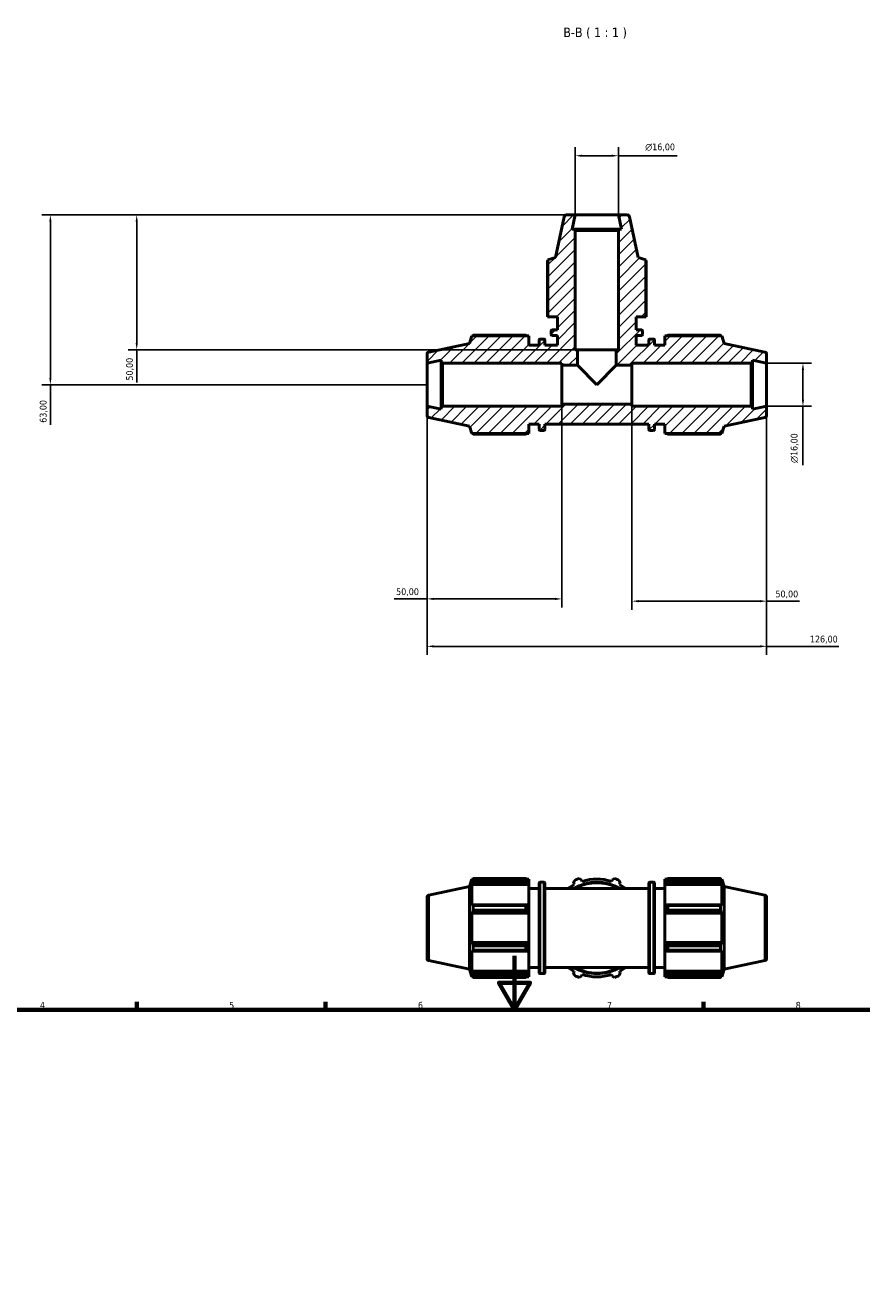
# Model space of a CAD drawing. Header units: millimetres. Extents: x 0 to 897, y 0 to 939.
# Tile 5 of 6: x 239 to 549, y 470 to 939. Entities that reach past the tile are written whole.
import ezdxf

# ---------------------------------------------------------------- set-up
doc = ezdxf.new("R2010")
doc.units = ezdxf.units.MM
for name, color, linetype, lineweight in [('Border (ISO)', 7, 'Continuous', 70), ('Dimension (ISO)', 7, 'Continuous', 25), ('Hatch (ISO)', 7, 'Continuous', 18), ('Symbol (ISO)', 7, 'Continuous', 25), ('Visible (ISO)', 7, 'Continuous', 50), ('Visible Narrow (ISO)', 7, 'Continuous', 35)]:
    doc.layers.add(name, color=color, linetype=linetype, lineweight=lineweight)
doc.styles.add('Label Text (ISO)', font='tahoma.ttf')
doc.styles.add('Note Text (ISO)', font='tahoma.ttf')
doc.dimstyles.new('Default (ISO)', dxfattribs={"dimtxt": 2.5, "dimasz": 2.5, "dimexe": 3.175, "dimexo": 0, "dimgap": 0.762, "dimtad": 1, "dimrnd": 1e-08, "dimzin": 0, "dimtxsty": 'Note Text (ISO)', "dimcen": 0.09, "dimdle": 10, "dimclrd": 256, "dimclre": 256, "dimclrt": 232, "dimazin": 0, "dimtfac": 1.40208, "dimtmove": 0, "dimatfit": 3, "dimfxl": 1, "dimtolj": 1, "dimtzin": 0, "dimlwd": -1, "dimlwe": -1, "dimarcsym": 0})

# ---------------------------------------------------------------- blocks, each defined once
blk = doc.blocks.new('Borders Default Border')
at = {"layer": 'Border (ISO)'}
for p, q in [((280.33, 574), (280.33, 576.9)), ((350.42, 574), (350.42, 576.9)), ((490.58, 574), (490.58, 576.9))]:
    blk.add_line(p, q, dxfattribs=at)
at = {"layer": 'Border (ISO)', "flags": 128}
for points in [[(420.5, 594), (420.5, 574), (414.73, 584), (426.27, 584), (420.5, 574)], [(20, 20), (20, 574), (821, 574), (821, 20), (20, 20)]]:
    blk.add_lwpolyline(points, dxfattribs=at)
at = {"layer": 'Border (ISO)', "color": 232, "true_color": 0xca0064, "char_height": 2.5, "attachment_point": 7, "style": 'Note Text (ISO)'}
for s, insert in [('4', (244.42, 574.4)), ('5', (314.64, 574.35)), ('6', (384.66, 574.35)), ('7', (454.77, 574.4)), ('8', (524.81, 574.34))]:
    blk.add_mtext(s, dxfattribs=dict(at, insert=insert))
blk = doc.blocks.new('*D7')
at = {"layer": 'Defpoints', "color": 0, "transparency": 16777216}
for p in [(438.03, 798.79), (388.03, 797.99), (388.03, 726.48)]:
    blk.add_point(p, dxfattribs=at)
at = {"layer": 'Dimension (ISO)', "transparency": 16777216}
for p, q in [((438.03, 798.79), (438.03, 723.3)), ((388.03, 797.99), (388.03, 723.3)), ((388.03, 726.48), (375.81, 726.48)), ((435.53, 726.48), (390.53, 726.48))]:
    blk.add_line(p, q, dxfattribs=at)
for points in [[(390.53, 726.9), (390.53, 726.06), (388.03, 726.48)], [(435.53, 726.9), (435.53, 726.06), (438.03, 726.48)]]:
    blk.add_solid(points, dxfattribs=at)
at = {"layer": 'Dimension (ISO)', "color": 232, "true_color": 0xca0064, "transparency": 16777216, "insert": (376.57, 730.41), "char_height": 2.5, "attachment_point": 1, "style": 'Note Text (ISO)'}
blk.add_mtext('\\A1;50,00', dxfattribs=at)
blk = doc.blocks.new('*D8')
at = {"layer": 'Defpoints', "color": 0, "transparency": 16777216}
for p in [(464.03, 798.79), (514.03, 797.99), (514.03, 725.64)]:
    blk.add_point(p, dxfattribs=at)
at = {"layer": 'Dimension (ISO)', "transparency": 16777216}
for p, q in [((464.03, 798.79), (464.03, 722.46)), ((514.03, 797.99), (514.03, 722.46)), ((466.53, 725.64), (511.53, 725.64)), ((514.03, 725.64), (526.26, 725.64))]:
    blk.add_line(p, q, dxfattribs=at)
for points in [[(466.53, 726.05), (466.53, 725.22), (464.03, 725.64)], [(511.53, 726.05), (511.53, 725.22), (514.03, 725.64)]]:
    blk.add_solid(points, dxfattribs=at)
at = {"layer": 'Dimension (ISO)', "color": 232, "true_color": 0xca0064, "transparency": 16777216, "insert": (517.29, 729.57), "char_height": 2.5, "attachment_point": 1, "style": 'Note Text (ISO)'}
blk.add_mtext('\\A1;50,00', dxfattribs=at)
blk = doc.blocks.new('*D9')
at = {"layer": 'Defpoints', "color": 0, "transparency": 16777216}
for p in [(514.03, 813.99), (514.03, 797.99), (527.5, 797.99)]:
    blk.add_point(p, dxfattribs=at)
at = {"layer": 'Dimension (ISO)', "transparency": 16777216}
for p, q in [((514.03, 813.99), (530.67, 813.99)), ((527.5, 811.49), (527.5, 800.49)), ((514.03, 797.99), (530.67, 797.99)), ((527.5, 797.99), (527.5, 776.17))]:
    blk.add_line(p, q, dxfattribs=at)
for points in [[(527.08, 811.49), (527.91, 811.49), (527.5, 813.99)], [(527.08, 800.49), (527.91, 800.49), (527.5, 797.99)]]:
    blk.add_solid(points, dxfattribs=at)
at = {"layer": 'Dimension (ISO)', "color": 232, "true_color": 0xca0064, "transparency": 16777216, "insert": (522.97, 776.93), "char_height": 2.5, "attachment_point": 1, "rotation": 90, "style": 'Note Text (ISO)'}
blk.add_mtext('\\A1;\\fAIGDT|b0|i0;\\H2.5000;\\ln\\fTahoma|b0|i0;\\H2.5000;16,00', dxfattribs=at)
blk = doc.blocks.new('*D10')
at = {"layer": 'Defpoints', "color": 0, "transparency": 16777216}
for p in [(459.03, 890.99), (443.03, 868.99), (459.03, 868.99)]:
    blk.add_point(p, dxfattribs=at)
at = {"layer": 'Dimension (ISO)', "transparency": 16777216}
for p, q in [((443.03, 868.99), (443.03, 894.16)), ((459.03, 868.99), (459.03, 894.16)), ((445.53, 890.99), (456.53, 890.99)), ((459.03, 890.99), (480.85, 890.99))]:
    blk.add_line(p, q, dxfattribs=at)
for points in [[(445.53, 891.4), (445.53, 890.57), (443.03, 890.99)], [(456.53, 891.4), (456.53, 890.57), (459.03, 890.99)]]:
    blk.add_solid(points, dxfattribs=at)
at = {"layer": 'Dimension (ISO)', "color": 232, "true_color": 0xca0064, "transparency": 16777216, "insert": (468.98, 895.51), "char_height": 2.5, "attachment_point": 1, "style": 'Note Text (ISO)'}
blk.add_mtext('\\A1;\\fAIGDT|b0|i0;\\H2.5000;\\ln\\fTahoma|b0|i0;\\H2.5000;16,00', dxfattribs=at)
blk = doc.blocks.new('*D11')
at = {"layer": 'Defpoints', "color": 0, "transparency": 16777216}
for p in [(388.03, 797.99), (514.03, 797.99), (514.03, 708.87)]:
    blk.add_point(p, dxfattribs=at)
at = {"layer": 'Dimension (ISO)', "transparency": 16777216}
for p, q in [((388.03, 797.99), (388.03, 705.7)), ((514.03, 797.99), (514.03, 705.7)), ((390.53, 708.87), (511.53, 708.87)), ((514.03, 708.87), (540.75, 708.87))]:
    blk.add_line(p, q, dxfattribs=at)
for points in [[(390.53, 709.29), (390.53, 708.46), (388.03, 708.87)], [(511.53, 709.29), (511.53, 708.46), (514.03, 708.87)]]:
    blk.add_solid(points, dxfattribs=at)
at = {"layer": 'Dimension (ISO)', "color": 232, "true_color": 0xca0064, "transparency": 16777216, "insert": (530.08, 712.81), "char_height": 2.5, "attachment_point": 1, "style": 'Note Text (ISO)'}
blk.add_mtext('\\A1;126,00', dxfattribs=at)
blk = doc.blocks.new('*D12')
at = {"layer": 'Defpoints', "color": 0, "transparency": 16777216}
for p in [(443.03, 868.99), (280.33, 818.99), (443.83, 818.99)]:
    blk.add_point(p, dxfattribs=at)
at = {"layer": 'Dimension (ISO)', "transparency": 16777216}
for p, q in [((443.03, 868.99), (277.16, 868.99)), ((280.33, 866.49), (280.33, 821.49)), ((443.83, 818.99), (277.16, 818.99)), ((280.33, 818.99), (280.33, 806.76))]:
    blk.add_line(p, q, dxfattribs=at)
for points in [[(279.92, 866.49), (280.75, 866.49), (280.33, 868.99)], [(279.92, 821.49), (280.75, 821.49), (280.33, 818.99)]]:
    blk.add_solid(points, dxfattribs=at)
at = {"layer": 'Dimension (ISO)', "color": 232, "true_color": 0xca0064, "transparency": 16777216, "insert": (276.4, 807.52), "char_height": 2.5, "attachment_point": 1, "rotation": 90, "style": 'Note Text (ISO)'}
blk.add_mtext('\\A1;50,00', dxfattribs=at)
blk = doc.blocks.new('*D13')
at = {"layer": 'Defpoints', "color": 0, "transparency": 16777216}
for p in [(443.03, 868.99), (248.3, 805.99), (388.03, 805.99)]:
    blk.add_point(p, dxfattribs=at)
at = {"layer": 'Dimension (ISO)', "transparency": 16777216}
for p, q in [((443.03, 868.99), (245.12, 868.99)), ((248.3, 866.49), (248.3, 808.49)), ((388.03, 805.99), (245.12, 805.99)), ((248.3, 805.99), (248.3, 791.09))]:
    blk.add_line(p, q, dxfattribs=at)
for points in [[(247.88, 866.49), (248.72, 866.49), (248.3, 868.99)], [(247.88, 808.49), (248.72, 808.49), (248.3, 805.99)]]:
    blk.add_solid(points, dxfattribs=at)
at = {"layer": 'Dimension (ISO)', "color": 232, "true_color": 0xca0064, "transparency": 16777216, "insert": (244.36, 791.85), "char_height": 2.5, "attachment_point": 1, "rotation": 90, "style": 'Note Text (ISO)'}
blk.add_mtext('\\A1;63,00', dxfattribs=at)

msp = doc.modelspace()

# ---------------------------------------------------------------- hatches: boundary and pattern name
at = {"layer": 'Hatch (ISO)'}
h = msp.add_hatch(dxfattribs=at)
h.set_pattern_fill('ANSI31', color=256, scale=25.4, style=0)
h.set_pattern_definition([(45, (0, 0), (-2.245064, 2.245064), [])])
edge = h.paths.add_edge_path()
edge.add_line((432.8962, 831.1862), (436.4062, 831.1862))
edge.add_line((436.4062, 831.1862), (436.4062, 826.3862))
edge.add_line((436.4062, 826.3862), (434.3862, 826.3862))
edge.add_ellipse((434.3862, 826.0662), major_axis=(0, 0.32), ratio=1, start_angle=0, end_angle=90)
edge.add_line((434.0662, 826.0662), (434.0662, 824.6062))
edge.add_ellipse((434.3862, 824.6062), major_axis=(-0.32, 0), ratio=1, start_angle=0, end_angle=90)
edge.add_line((434.3862, 824.2862), (436.4062, 824.2862))
edge.add_line((436.4062, 824.2862), (436.4062, 820.6112))
edge.add_line((436.4062, 820.6112), (431.7312, 820.6112))
edge.add_line((431.7312, 820.6112), (431.7312, 822.6312))
edge.add_ellipse((431.4112, 822.6312), major_axis=(0.32, 0), ratio=1, start_angle=0, end_angle=90)
edge.add_line((431.4112, 822.9512), (429.9512, 822.9512))
edge.add_ellipse((429.9512, 822.6312), major_axis=(0, 0.32), ratio=1, start_angle=0, end_angle=90)
edge.add_line((429.6312, 822.6312), (429.6312, 820.6112))
edge.add_line((429.6312, 820.6112), (425.8312, 820.6112))
edge.add_line((425.8312, 820.6112), (425.8312, 824.1212))
edge.add_line((425.8312, 824.1212), (404.6868, 824.1212))
edge.add_line((404.6868, 824.1212), (403.7812, 821.334))
edge.add_line((403.7812, 821.334), (388.6649, 818.1209))
edge.add_ellipse((388.8312, 817.3384), major_axis=(-0.1663, 0.7825), ratio=1, start_angle=0, end_angle=78)
edge.add_line((388.0312, 817.3384), (388.0312, 813.9862))
edge.add_line((388.0312, 813.9862), (393.2812, 815.1022))
edge.add_line((393.2812, 815.1022), (393.2812, 814.4662))
edge.add_line((393.2812, 814.4662), (393.7612, 813.9862))
edge.add_line((393.7612, 813.9862), (438.0312, 813.9862))
edge.add_line((438.0312, 813.9862), (438.0312, 813.1862))
edge.add_line((438.0312, 813.1862), (443.8312, 813.1862))
edge.add_line((443.8312, 813.1862), (443.8312, 818.9862))
edge.add_line((443.8312, 818.9862), (443.0312, 818.9862))
edge.add_line((443.0312, 818.9862), (443.0312, 863.2562))
edge.add_line((443.0312, 863.2562), (442.5512, 863.7362))
edge.add_line((442.5512, 863.7362), (441.9153, 863.7362))
edge.add_line((441.9153, 863.7362), (443.0312, 868.9862))
edge.add_line((443.0312, 868.9862), (439.679, 868.9862))
edge.add_ellipse((439.679, 868.1862), major_axis=(0, 0.8), ratio=1, start_angle=0, end_angle=78)
edge.add_line((438.8965, 868.3526), (435.6835, 853.2362))
edge.add_line((435.6835, 853.2362), (432.8962, 852.3306))
edge.add_line((432.8962, 852.3306), (432.8962, 831.1862))
edge = h.paths.add_edge_path()
edge.add_ellipse((513.2312, 794.6341), major_axis=(0.1663, -0.7825), ratio=1, start_angle=0, end_angle=78)
edge.add_line((514.0312, 794.6341), (514.0312, 797.9862))
edge.add_line((514.0312, 797.9862), (508.7812, 796.8703))
edge.add_line((508.7812, 796.8703), (508.7812, 797.5062))
edge.add_line((508.7812, 797.5062), (508.3012, 797.9862))
edge.add_line((508.3012, 797.9862), (464.0312, 797.9862))
edge.add_line((464.0312, 797.9862), (464.0312, 798.7862))
edge.add_line((464.0312, 798.7862), (438.0312, 798.7862))
edge.add_line((438.0312, 798.7862), (438.0312, 797.9862))
edge.add_line((438.0312, 797.9862), (393.7612, 797.9862))
edge.add_line((393.7612, 797.9862), (393.2812, 797.5062))
edge.add_line((393.2812, 797.5062), (393.2812, 796.8703))
edge.add_line((393.2812, 796.8703), (388.0312, 797.9862))
edge.add_line((388.0312, 797.9862), (388.0312, 794.6341))
edge.add_ellipse((388.8312, 794.6341), major_axis=(-0.8, 0), ratio=1, start_angle=0, end_angle=78)
edge.add_line((388.6649, 793.8515), (403.7812, 790.6385))
edge.add_line((403.7812, 790.6385), (404.6868, 787.8512))
edge.add_line((404.6868, 787.8512), (425.8312, 787.8512))
edge.add_line((425.8312, 787.8512), (425.8312, 791.3612))
edge.add_line((425.8312, 791.3612), (429.6312, 791.3612))
edge.add_line((429.6312, 791.3612), (429.6312, 789.3412))
edge.add_ellipse((429.9512, 789.3412), major_axis=(-0.32, 0), ratio=1, start_angle=0, end_angle=90)
edge.add_line((429.9512, 789.0212), (431.4112, 789.0212))
edge.add_ellipse((431.4112, 789.3412), major_axis=(0, -0.32), ratio=1, start_angle=0, end_angle=90)
edge.add_line((431.7312, 789.3412), (431.7312, 791.3612))
edge.add_line((431.7312, 791.3612), (470.3312, 791.3612))
edge.add_line((470.3312, 791.3612), (470.3312, 789.3412))
edge.add_ellipse((470.6512, 789.3412), major_axis=(-0.32, 0), ratio=1, start_angle=0, end_angle=90)
edge.add_line((470.6512, 789.0212), (472.1112, 789.0212))
edge.add_ellipse((472.1112, 789.3412), major_axis=(0, -0.32), ratio=1, start_angle=0, end_angle=90)
edge.add_line((472.4312, 789.3412), (472.4312, 791.3612))
edge.add_line((472.4312, 791.3612), (476.2312, 791.3612))
edge.add_line((476.2312, 791.3612), (476.2312, 787.8512))
edge.add_line((476.2312, 787.8512), (497.3756, 787.8512))
edge.add_line((497.3756, 787.8512), (498.2812, 790.6385))
edge.add_line((498.2812, 790.6385), (513.3975, 793.8515))
edge = h.paths.add_edge_path()
edge.add_ellipse((513.2312, 817.3384), major_axis=(0.8, 0), ratio=1, start_angle=0, end_angle=78)
edge.add_line((513.3975, 818.1209), (498.2812, 821.334))
edge.add_line((498.2812, 821.334), (497.3756, 824.1212))
edge.add_line((497.3756, 824.1212), (476.2312, 824.1212))
edge.add_line((476.2312, 824.1212), (476.2312, 820.6112))
edge.add_line((476.2312, 820.6112), (472.4312, 820.6112))
edge.add_line((472.4312, 820.6112), (472.4312, 822.6312))
edge.add_ellipse((472.1112, 822.6312), major_axis=(0.32, 0), ratio=1, start_angle=0, end_angle=90)
edge.add_line((472.1112, 822.9512), (470.6512, 822.9512))
edge.add_ellipse((470.6512, 822.6312), major_axis=(0, 0.32), ratio=1, start_angle=0, end_angle=90)
edge.add_line((470.3312, 822.6312), (470.3312, 820.6112))
edge.add_line((470.3312, 820.6112), (465.6562, 820.6112))
edge.add_line((465.6562, 820.6112), (465.6562, 824.2862))
edge.add_line((465.6562, 824.2862), (467.6762, 824.2862))
edge.add_ellipse((467.6762, 824.6062), major_axis=(0, -0.32), ratio=1, start_angle=0, end_angle=90)
edge.add_line((467.9962, 824.6062), (467.9962, 826.0662))
edge.add_ellipse((467.6762, 826.0662), major_axis=(0.32, 0), ratio=1, start_angle=0, end_angle=90)
edge.add_line((467.6762, 826.3862), (465.6562, 826.3862))
edge.add_line((465.6562, 826.3862), (465.6562, 831.1862))
edge.add_line((465.6562, 831.1862), (469.1662, 831.1862))
edge.add_line((469.1662, 831.1862), (469.1662, 852.3306))
edge.add_line((469.1662, 852.3306), (466.379, 853.2362))
edge.add_line((466.379, 853.2362), (463.1659, 868.3526))
edge.add_ellipse((462.3834, 868.1862), major_axis=(0.7825, 0.1663), ratio=1, start_angle=0, end_angle=78)
edge.add_line((462.3834, 868.9862), (459.0312, 868.9862))
edge.add_line((459.0312, 868.9862), (460.1471, 863.7362))
edge.add_line((460.1471, 863.7362), (459.5112, 863.7362))
edge.add_line((459.5112, 863.7362), (459.0312, 863.2562))
edge.add_line((459.0312, 863.2562), (459.0312, 818.9862))
edge.add_line((459.0312, 818.9862), (458.2312, 818.9862))
edge.add_line((458.2312, 818.9862), (458.2312, 813.1862))
edge.add_line((458.2312, 813.1862), (464.0312, 813.1862))
edge.add_line((464.0312, 813.1862), (464.0312, 813.9862))
edge.add_line((464.0312, 813.9862), (508.3012, 813.9862))
edge.add_line((508.3012, 813.9862), (508.7812, 814.4662))
edge.add_line((508.7812, 814.4662), (508.7812, 815.1022))
edge.add_line((508.7812, 815.1022), (514.0312, 813.9862))
edge.add_line((514.0312, 813.9862), (514.0312, 817.3384))

# ---------------------------------------------------------------- linework, layer by layer
at = {"layer": 'Visible (ISO)'}
for p, q in [((443.0312, 868.9862), (439.679, 868.9862)), ((441.9153, 863.7362), (443.0312, 868.9862)), ((459.0312, 868.9862), (443.0312, 868.9862)), ((462.3834, 868.9862), (459.0312, 868.9862)), ((459.0312, 868.9862), (460.1471, 863.7362)), ((438.8965, 868.3526), (435.6835, 853.2362)), ((466.379, 853.2362), (463.1659, 868.3526)), ((442.5512, 863.7362), (441.9153, 863.7362)), ((443.0312, 863.2562), (442.5512, 863.7362)), ((459.5112, 863.7362), (442.5512, 863.7362)), ((443.0312, 818.9862), (443.0312, 863.2562)), ((443.0312, 863.2562), (459.0312, 863.2562)), ((459.5112, 863.7362), (459.0312, 863.2562)), ((459.0312, 863.2562), (459.0312, 818.9862)), ((460.1471, 863.7362), (459.5112, 863.7362)), ((432.6831, 851.8871), (432.6831, 831.1862)), ((435.6835, 853.2362), (432.8962, 852.3306)), ((432.8962, 852.3306), (432.8962, 831.1862)), ((469.1662, 852.3306), (466.379, 853.2362)), ((469.1662, 831.1862), (469.1662, 852.3306)), ((469.3793, 831.1862), (469.3793, 851.8871)), ((432.6831, 831.1862), (432.8962, 831.1862)), ((432.8962, 831.1862), (436.4062, 831.1862)), ((436.4062, 831.1862), (436.4062, 826.3862)), ((465.6562, 826.3862), (465.6562, 831.1862)), ((465.6562, 831.1862), (469.1662, 831.1862)), ((469.1662, 831.1862), (469.3793, 831.1862)), ((404.6868, 824.1212), (403.7812, 821.334)), ((425.8312, 824.1212), (404.6868, 824.1212)), ((424.6612, 824.3343), (405.1304, 824.3343)), ((425.8312, 820.6112), (425.8312, 824.1212)), ((429.6312, 822.6312), (429.6312, 820.6112)), ((431.4112, 822.9512), (429.9512, 822.9512)), ((431.7312, 820.6112), (431.7312, 822.6312)), ((434.0662, 826.0662), (434.0662, 824.6062)), ((436.4062, 826.3862), (434.3862, 826.3862)), ((434.3862, 824.2862), (436.4062, 824.2862)), ((436.4062, 824.2862), (436.4062, 820.6112)), ((467.6762, 826.3862), (465.6562, 826.3862)), ((465.6562, 820.6112), (465.6562, 824.2862)), ((465.6562, 824.2862), (467.6762, 824.2862)), ((467.9962, 824.6062), (467.9962, 826.0662)), ((470.3312, 822.6312), (470.3312, 820.6112)), ((472.1112, 822.9512), (470.6512, 822.9512)), ((472.4312, 820.6112), (472.4312, 822.6312)), ((497.3756, 824.1212), (476.2312, 824.1212)), ((476.2312, 824.1212), (476.2312, 820.6112)), ((496.9321, 824.3343), (477.4012, 824.3343)), ((498.2812, 821.334), (497.3756, 824.1212)), ((388.0312, 817.3384), (388.0312, 813.9862)), ((403.7812, 821.334), (388.6649, 818.1209)), ((429.6312, 820.6112), (425.8312, 820.6112)), ((436.4062, 820.6112), (431.7312, 820.6112)), ((443.8312, 818.9862), (443.0312, 818.9862)), ((443.8312, 813.1862), (443.8312, 818.9862)), ((458.2312, 818.9862), (443.8312, 818.9862)), ((459.0312, 818.9862), (458.2312, 818.9862)), ((458.2312, 818.9862), (458.2312, 813.1862)), ((470.3312, 820.6112), (465.6562, 820.6112)), ((476.2312, 820.6112), (472.4312, 820.6112)), ((513.3975, 818.1209), (498.2812, 821.334)), ((514.0312, 813.9862), (514.0312, 817.3384)), ((388.0312, 813.9862), (393.2812, 815.1022)), ((388.0312, 813.9862), (388.0312, 797.9862)), ((393.2812, 815.1022), (393.2812, 814.4662)), ((393.2812, 814.4662), (393.7612, 813.9862)), ((393.2812, 814.4662), (393.2812, 797.5062)), ((393.7612, 813.9862), (438.0312, 813.9862)), ((393.7612, 797.9862), (393.7612, 813.9862)), ((438.0312, 813.9862), (438.0312, 813.1862)), ((438.0312, 813.1862), (443.8312, 813.1862)), ((438.0312, 798.7862), (438.0312, 813.1862)), ((451.0312, 805.9862), (443.8312, 813.1862)), ((458.2312, 813.1862), (451.0312, 805.9862)), ((458.2312, 813.1862), (464.0312, 813.1862)), ((464.0312, 813.1862), (464.0312, 813.9862)), ((464.0312, 813.9862), (508.3012, 813.9862)), ((464.0312, 813.1862), (464.0312, 798.7862)), ((508.3012, 813.9862), (508.7812, 814.4662)), ((508.3012, 813.9862), (508.3012, 797.9862)), ((508.7812, 814.4662), (508.7812, 815.1022)), ((508.7812, 815.1022), (514.0312, 813.9862)), ((508.7812, 797.5062), (508.7812, 814.4662)), ((514.0312, 797.9862), (514.0312, 813.9862)), ((464.0312, 798.7862), (438.0312, 798.7862)), ((438.0312, 798.7862), (438.0312, 797.9862)), ((464.0312, 797.9862), (464.0312, 798.7862)), ((393.2812, 796.8703), (388.0312, 797.9862)), ((388.0312, 797.9862), (388.0312, 794.6341)), ((388.6649, 793.8515), (403.7812, 790.6385)), ((393.7612, 797.9862), (393.2812, 797.5062)), ((393.2812, 797.5062), (393.2812, 796.8703)), ((438.0312, 797.9862), (393.7612, 797.9862)), ((508.3012, 797.9862), (464.0312, 797.9862)), ((498.2812, 790.6385), (513.3975, 793.8515)), ((508.7812, 797.5062), (508.3012, 797.9862)), ((514.0312, 797.9862), (508.7812, 796.8703)), ((508.7812, 796.8703), (508.7812, 797.5062)), ((514.0312, 794.6341), (514.0312, 797.9862)), ((403.7812, 790.6385), (404.6868, 787.8512)), ((425.8312, 787.8512), (425.8312, 791.3612)), ((425.8312, 791.3612), (429.6312, 791.3612)), ((429.6312, 791.3612), (429.6312, 789.3412)), ((431.7312, 789.3412), (431.7312, 791.3612)), ((431.7312, 791.3612), (470.3312, 791.3612)), ((470.3312, 791.3612), (470.3312, 789.3412)), ((472.4312, 789.3412), (472.4312, 791.3612)), ((472.4312, 791.3612), (476.2312, 791.3612)), ((476.2312, 791.3612), (476.2312, 787.8512)), ((497.3756, 787.8512), (498.2812, 790.6385)), ((404.6868, 787.8512), (425.8312, 787.8512)), ((405.1304, 787.6381), (424.6612, 787.6381)), ((429.9512, 789.0212), (431.4112, 789.0212)), ((470.6512, 789.0212), (472.1112, 789.0212)), ((476.2312, 787.8512), (497.3756, 787.8512)), ((477.4012, 787.6381), (496.9321, 787.6381)), ((403.7812, 619.6884), (404.6868, 622.4756)), ((404.6868, 622.4756), (404.6868, 621.6363)), ((405.0199, 622.4756), (404.6868, 622.4756)), ((404.8769, 622.1942), (404.6868, 621.6363)), ((404.6868, 620.4266), (404.8769, 620.9455)), ((404.6868, 620.4266), (404.6868, 612.7144)), ((425.8312, 620.4266), (404.6868, 620.4266)), ((404.8769, 620.9455), (425.4412, 620.9455)), ((405.1304, 622.6887), (424.6612, 622.6887)), ((405.1304, 622.6887), (405.1304, 621.9836)), ((424.6612, 621.9836), (405.1304, 621.9836)), ((424.6612, 621.9836), (424.6612, 622.6887)), ((425.8312, 622.4756), (425.0011, 622.4756)), ((425.8312, 621.8223), (425.4412, 622.1942)), ((425.4412, 620.9455), (425.8312, 620.5995)), ((425.8312, 621.8223), (425.8312, 622.4756)), ((425.8312, 621.8223), (425.8312, 620.5995)), ((425.8312, 620.5995), (425.8312, 620.4266)), ((425.8312, 612.8045), (425.8312, 620.4266)), ((429.6312, 587.6956), (429.6312, 620.9856)), ((431.4112, 621.3056), (429.9512, 621.3056)), ((431.7312, 620.9856), (431.7312, 587.6956)), ((442.3873, 620.9455), (442.7261, 621.9836)), ((442.3873, 620.9455), (442.6574, 620.4266)), ((444.4284, 622.6887), (445.402, 622.1942)), ((445.5779, 621.6363), (445.402, 622.1942)), ((456.6604, 622.1942), (456.4845, 621.6363)), ((456.6604, 622.1942), (457.634, 622.6887)), ((459.3364, 621.9836), (459.6752, 620.9455)), ((459.405, 620.4266), (459.6752, 620.9455)), ((470.3312, 587.6956), (470.3312, 620.9856)), ((470.6512, 621.3056), (472.1112, 621.3056)), ((472.4312, 620.9856), (472.4312, 587.6956)), ((476.2312, 622.4756), (476.2312, 621.8223)), ((476.2312, 622.4756), (477.0614, 622.4756)), ((476.6212, 622.1942), (476.2312, 621.8223)), ((476.2312, 620.5995), (476.2312, 621.8223)), ((476.2312, 620.5995), (476.6212, 620.9455)), ((476.2312, 620.4266), (476.2312, 620.5995)), ((476.2312, 620.4266), (476.2312, 612.8045)), ((476.2312, 620.4266), (497.3756, 620.4266)), ((476.6212, 620.9455), (497.1855, 620.9455)), ((477.4012, 622.6887), (477.4012, 621.9836)), ((477.4012, 622.6887), (496.9321, 622.6887)), ((496.9321, 621.9836), (477.4012, 621.9836)), ((496.9321, 621.9836), (496.9321, 622.6887)), ((497.0425, 622.4756), (497.3756, 622.4756)), ((497.3756, 621.6363), (497.1855, 622.1942)), ((497.1855, 620.9455), (497.3756, 620.4266)), ((497.3756, 621.6363), (497.3756, 622.4756)), ((498.2812, 619.6884), (497.3756, 622.4756)), ((497.3756, 612.7144), (497.3756, 620.4266)), ((388.0312, 592.9885), (388.0312, 615.6928)), ((388.6649, 616.4753), (403.7812, 619.6884)), ((403.7812, 619.6884), (403.7812, 588.9929)), ((429.6312, 618.9656), (425.8312, 618.9656)), ((470.3312, 618.9656), (431.7312, 618.9656)), ((472.4312, 618.9656), (476.2312, 618.9656)), ((498.2812, 588.9929), (498.2812, 619.6884)), ((513.3975, 616.4753), (498.2812, 619.6884)), ((514.0312, 615.6928), (514.0312, 592.9885)), ((404.8769, 612.9846), (404.6868, 612.7144)), ((425.4412, 612.9846), (404.8769, 612.9846)), ((405.1304, 612.6458), (424.6612, 612.6458)), ((405.1304, 612.6458), (405.1304, 610.9435)), ((424.6612, 610.9435), (405.1304, 610.9435)), ((424.6612, 610.9435), (424.6612, 612.6458)), ((425.8312, 612.8045), (425.4412, 612.9846)), ((425.8312, 612.8045), (425.8312, 609.8526)), ((476.6212, 612.9846), (476.2312, 612.8045)), ((476.2312, 609.8526), (476.2312, 612.8045)), ((497.1855, 612.9846), (476.6212, 612.9846)), ((477.4012, 612.6458), (477.4012, 610.9435)), ((477.4012, 612.6458), (496.9321, 612.6458)), ((496.9321, 610.9435), (477.4012, 610.9435)), ((496.9321, 610.9435), (496.9321, 612.6458)), ((497.3756, 612.7144), (497.1855, 612.9846)), ((404.6868, 609.7939), (404.8769, 609.9698)), ((404.6868, 609.7939), (404.6868, 598.8873)), ((425.8312, 609.7939), (404.6868, 609.7939)), ((404.8769, 609.9698), (425.4412, 609.9698)), ((425.4412, 609.9698), (425.8312, 609.8526)), ((425.8312, 609.8526), (425.8312, 609.7939)), ((425.8312, 598.8873), (425.8312, 609.7939)), ((476.2312, 609.8526), (476.6212, 609.9698)), ((476.2312, 609.7939), (476.2312, 609.8526)), ((476.2312, 609.7939), (476.2312, 598.8873)), ((476.2312, 609.7939), (497.3756, 609.7939)), ((476.6212, 609.9698), (497.1855, 609.9698)), ((497.1855, 609.9698), (497.3756, 609.7939)), ((497.3756, 598.8873), (497.3756, 609.7939)), ((404.8769, 598.7114), (404.6868, 598.8873)), ((425.8312, 598.8873), (404.6868, 598.8873)), ((425.4412, 598.7114), (404.8769, 598.7114)), ((405.1304, 597.7378), (424.6612, 597.7378)), ((405.1304, 597.7378), (405.1304, 596.0355)), ((424.6612, 596.0355), (424.6612, 597.7378)), ((425.8312, 598.8287), (425.4412, 598.7114)), ((425.8312, 598.8873), (425.8312, 598.8287)), ((425.8312, 598.8287), (425.8312, 595.8768)), ((476.2312, 598.8287), (476.2312, 598.8873)), ((476.2312, 598.8873), (497.3756, 598.8873)), ((476.2312, 595.8768), (476.2312, 598.8287)), ((476.6212, 598.7114), (476.2312, 598.8287)), ((497.1855, 598.7114), (476.6212, 598.7114)), ((477.4012, 597.7378), (477.4012, 596.0355)), ((477.4012, 597.7378), (496.9321, 597.7378)), ((496.9321, 596.0355), (496.9321, 597.7378)), ((497.3756, 598.8873), (497.1855, 598.7114)), ((388.6649, 592.2059), (403.7812, 588.9929)), ((404.6868, 595.9668), (404.6868, 588.2547)), ((404.6868, 595.9668), (404.8769, 595.6967)), ((404.8769, 595.6967), (425.4412, 595.6967)), ((424.6612, 596.0355), (405.1304, 596.0355)), ((425.4412, 595.6967), (425.8312, 595.8768)), ((425.8312, 588.2547), (425.8312, 595.8768)), ((476.2312, 595.8768), (476.6212, 595.6967)), ((476.2312, 595.8768), (476.2312, 588.2547)), ((476.6212, 595.6967), (497.1855, 595.6967)), ((496.9321, 596.0355), (477.4012, 596.0355)), ((497.1855, 595.6967), (497.3756, 595.9668)), ((497.3756, 588.2547), (497.3756, 595.9668)), ((513.3975, 592.2059), (498.2812, 588.9929)), ((403.7812, 588.9929), (404.6868, 586.2056)), ((404.8769, 587.7358), (404.6868, 588.2547)), ((425.8312, 588.2547), (404.6868, 588.2547)), ((425.4412, 587.7358), (404.8769, 587.7358)), ((425.8312, 588.0817), (425.4412, 587.7358)), ((429.6312, 589.7156), (425.8312, 589.7156)), ((425.8312, 588.2547), (425.8312, 588.0817)), ((425.8312, 588.0817), (425.8312, 586.859)), ((431.4112, 587.3756), (429.9512, 587.3756)), ((470.3312, 589.7156), (431.7312, 589.7156)), ((442.6574, 588.2547), (442.3873, 587.7358)), ((442.7261, 586.6977), (442.3873, 587.7358)), ((459.6752, 587.7358), (459.3364, 586.6977)), ((459.6752, 587.7358), (459.405, 588.2547)), ((470.6512, 587.3756), (472.1112, 587.3756)), ((472.4312, 589.7156), (476.2312, 589.7156)), ((476.2312, 588.0817), (476.2312, 588.2547)), ((476.2312, 588.2547), (497.3756, 588.2547)), ((476.2312, 586.859), (476.2312, 588.0817)), ((476.6212, 587.7358), (476.2312, 588.0817)), ((497.1855, 587.7358), (476.6212, 587.7358)), ((497.3756, 588.2547), (497.1855, 587.7358)), ((498.2812, 588.9929), (497.3756, 586.2056)), ((404.6868, 587.045), (404.6868, 586.2056)), ((404.6868, 587.045), (404.8769, 586.487)), ((405.0199, 586.2056), (404.6868, 586.2056)), ((405.1304, 586.6977), (424.6612, 586.6977)), ((405.1304, 586.6977), (405.1304, 585.9925)), ((424.6612, 585.9925), (405.1304, 585.9925)), ((424.6612, 585.9925), (424.6612, 586.6977)), ((425.8312, 586.2056), (425.0011, 586.2056)), ((425.4412, 586.487), (425.8312, 586.859)), ((425.8312, 586.2056), (425.8312, 586.859)), ((445.402, 586.487), (444.4284, 585.9925)), ((445.402, 586.487), (445.5779, 587.045)), ((456.4845, 587.045), (456.6604, 586.487)), ((457.634, 585.9925), (456.6604, 586.487)), ((476.2312, 586.859), (476.6212, 586.487)), ((476.2312, 586.859), (476.2312, 586.2056)), ((476.2312, 586.2056), (477.0614, 586.2056)), ((477.4012, 586.6977), (477.4012, 585.9925)), ((477.4012, 586.6977), (496.9321, 586.6977)), ((496.9321, 585.9925), (477.4012, 585.9925)), ((496.9321, 585.9925), (496.9321, 586.6977)), ((497.0425, 586.2056), (497.3756, 586.2056)), ((497.1855, 586.487), (497.3756, 587.045)), ((497.3756, 586.2056), (497.3756, 587.045))]:
    msp.add_line(p, q, dxfattribs=at)
for centre, radius, start, end in [((439.679, 868.1862), 0.8, 90, 168), ((462.3834, 868.1862), 0.8, 12, 90), ((429.9512, 822.6312), 0.32, 90, 180), ((431.4112, 822.6312), 0.32, 0, 90), ((434.3862, 826.0662), 0.32, 90, 180), ((434.3862, 824.6062), 0.32, 180, 270), ((467.6762, 826.0662), 0.32, 0, 90), ((467.6762, 824.6062), 0.32, 270, 0), ((470.6512, 822.6312), 0.32, 90, 180), ((472.1112, 822.6312), 0.32, 0, 90), ((388.8312, 817.3384), 0.8, 102, 180), ((513.2312, 817.3384), 0.8, 0, 78), ((388.8312, 794.6341), 0.8, 180, 258), ((513.2312, 794.6341), 0.8, 282, 0), ((429.9512, 789.3412), 0.32, 180, 270), ((431.4112, 789.3412), 0.32, 270, 0), ((470.6512, 789.3412), 0.32, 180, 270), ((472.1112, 789.3412), 0.32, 270, 0), ((429.9512, 620.9856), 0.32, 90, 180), ((431.4112, 620.9856), 0.32, 0, 90), ((451.0312, 604.3406), 18.135, 117.5, 126.249321), ((451.0312, 604.3406), 16.965, 59.549686, 120.450314), ((451.0312, 604.3406), 19.5, 109.791984, 115.208016), ((451.0312, 604.3406), 18.135, 72.5, 107.5), ((451.0312, 604.3406), 19.5, 64.791984, 70.208016), ((451.0312, 604.3406), 18.135, 53.750679, 62.5), ((470.6512, 620.9856), 0.32, 90, 180), ((472.1112, 620.9856), 0.32, 0, 90), ((388.8312, 615.6928), 0.8, 102, 180), ((513.2312, 615.6928), 0.8, 0, 78), ((388.8312, 592.9885), 0.8, 180, 258), ((513.2312, 592.9885), 0.8, 282, 0), ((429.9512, 587.6956), 0.32, 180, 270), ((431.4112, 587.6956), 0.32, 270, 0), ((451.0312, 604.3406), 18.135, 233.750679, 242.5), ((451.0312, 604.3406), 16.965, 239.549686, 300.450314), ((451.0312, 604.3406), 18.135, 297.5, 306.249321), ((470.6512, 587.6956), 0.32, 180, 270), ((472.1112, 587.6956), 0.32, 270, 0), ((451.0312, 604.3406), 19.5, 244.791984, 250.208016), ((451.0312, 604.3406), 18.135, 252.5, 287.5), ((451.0312, 604.3406), 19.5, 289.791984, 295.208016)]:
    msp.add_arc(centre, radius, start, end, dxfattribs=at)
for points, weights in [([(432.8962, 851.9975), (432.7906, 851.9432), (432.6831, 851.8871)], [1.00220260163, 1.00117486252, 1]), ([(469.3793, 851.8871), (469.2718, 851.9432), (469.1662, 851.9975)], [1, 1.00117486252, 1.00220260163]), ([(405.1304, 824.3343), (405.0742, 824.2269), (405.0199, 824.1212)], [1, 1.00117486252, 1.00220260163]), ([(424.6612, 824.3343), (424.834, 824.2269), (425.0011, 824.1212)], [1.01778159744, 1.01555421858, 1.01318158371]), ([(477.0614, 824.1212), (477.2284, 824.2269), (477.4012, 824.3343)], [1.01318158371, 1.01555421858, 1.01778159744]), ([(497.0425, 824.1212), (496.9882, 824.2269), (496.9321, 824.3343)], [1.00220260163, 1.00117486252, 1]), ([(405.0199, 787.8512), (405.0742, 787.7456), (405.1304, 787.6381)], [1.00220260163, 1.00117486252, 1]), ([(425.0011, 787.8512), (424.834, 787.7456), (424.6612, 787.6381)], [1.01318158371, 1.01555421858, 1.01778159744]), ([(477.4012, 787.6381), (477.2284, 787.7456), (477.0614, 787.8512)], [1.01778159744, 1.01555421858, 1.01318158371]), ([(496.9321, 787.6381), (496.9882, 787.7456), (497.0425, 787.8512)], [1, 1.00117486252, 1.00220260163]), ([(404.8769, 622.1942), (404.9986, 622.4364), (405.1304, 622.6887)], [1.00471110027, 1.00276215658, 1]), ([(405.1304, 621.9836), (404.9986, 621.4539), (404.8769, 620.9455)], [1, 1.00276215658, 1.00471110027]), ([(425.4412, 622.1942), (425.0668, 622.4364), (424.6612, 622.6887)], [1.00655992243, 1.01256858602, 1.01778159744]), ([(424.6612, 621.9836), (425.0668, 621.4539), (425.4412, 620.9455)], [1.01778159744, 1.01256858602, 1.00655992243]), ([(477.4012, 622.6887), (476.9956, 622.4364), (476.6212, 622.1942)], [1.01778159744, 1.01256858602, 1.00655992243]), ([(476.6212, 620.9455), (476.9956, 621.4539), (477.4012, 621.9836)], [1.00655992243, 1.01256858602, 1.01778159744]), ([(496.9321, 622.6887), (497.0639, 622.4364), (497.1855, 622.1942)], [1, 1.00276215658, 1.00471110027]), ([(497.1855, 620.9455), (497.0639, 621.4539), (496.9321, 621.9836)], [1.00471110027, 1.00276215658, 1]), ([(404.8769, 612.9846), (404.9986, 612.8186), (405.1304, 612.6458)], [1.00471110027, 1.00276215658, 1]), ([(405.1304, 610.9435), (404.9986, 610.4467), (404.8769, 609.9698)], [1, 1.00276215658, 1.00471110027]), ([(425.4412, 612.9846), (425.0668, 612.8186), (424.6612, 612.6458)], [1.00655992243, 1.01256858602, 1.01778159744]), ([(424.6612, 610.9435), (425.0668, 610.4467), (425.4412, 609.9698)], [1.01778159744, 1.01256858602, 1.00655992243]), ([(477.4012, 612.6458), (476.9956, 612.8186), (476.6212, 612.9846)], [1.01778159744, 1.01256858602, 1.00655992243]), ([(476.6212, 609.9698), (476.9956, 610.4467), (477.4012, 610.9435)], [1.00655992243, 1.01256858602, 1.01778159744]), ([(496.9321, 612.6458), (497.0639, 612.8186), (497.1855, 612.9846)], [1, 1.00276215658, 1.00471110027]), ([(497.1855, 609.9698), (497.0639, 610.4467), (496.9321, 610.9435)], [1.00471110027, 1.00276215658, 1]), ([(404.8769, 598.7114), (404.9986, 598.2345), (405.1304, 597.7378)], [1.00471110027, 1.00276215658, 1]), ([(425.4412, 598.7114), (425.0668, 598.2345), (424.6612, 597.7378)], [1.00655992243, 1.01256858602, 1.01778159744]), ([(477.4012, 597.7378), (476.9956, 598.2345), (476.6212, 598.7114)], [1.01778159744, 1.01256858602, 1.00655992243]), ([(496.9321, 597.7378), (497.0639, 598.2345), (497.1855, 598.7114)], [1, 1.00276215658, 1.00471110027]), ([(405.1304, 596.0355), (404.9986, 595.8626), (404.8769, 595.6967)], [1, 1.00276215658, 1.00471110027]), ([(424.6612, 596.0355), (425.0668, 595.8626), (425.4412, 595.6967)], [1.01778159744, 1.01256858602, 1.00655992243]), ([(476.6212, 595.6967), (476.9956, 595.8626), (477.4012, 596.0355)], [1.00655992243, 1.01256858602, 1.01778159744]), ([(497.1855, 595.6967), (497.0639, 595.8626), (496.9321, 596.0355)], [1.00471110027, 1.00276215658, 1]), ([(404.8769, 587.7358), (404.9986, 587.2273), (405.1304, 586.6977)], [1.00471110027, 1.00276215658, 1]), ([(425.4412, 587.7358), (425.0668, 587.2273), (424.6612, 586.6977)], [1.00655992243, 1.01256858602, 1.01778159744]), ([(477.4012, 586.6977), (476.9956, 587.2273), (476.6212, 587.7358)], [1.01778159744, 1.01256858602, 1.00655992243]), ([(496.9321, 586.6977), (497.0639, 587.2273), (497.1855, 587.7358)], [1, 1.00276215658, 1.00471110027]), ([(405.1304, 585.9925), (404.9986, 586.2448), (404.8769, 586.487)], [1, 1.00276215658, 1.00471110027]), ([(424.6612, 585.9925), (425.0668, 586.2448), (425.4412, 586.487)], [1.01778159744, 1.01256858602, 1.00655992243]), ([(476.6212, 586.487), (476.9956, 586.2448), (477.4012, 585.9925)], [1.00655992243, 1.01256858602, 1.01778159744]), ([(497.1855, 586.487), (497.0639, 586.2448), (496.9321, 585.9925)], [1.00471110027, 1.00276215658, 1])]:
    msp.add_rational_spline(points, weights, degree=2, dxfattribs=at)
at = {"layer": 'Visible Narrow (ISO)'}
for p, q in [((429.9512, 621.0968), (429.9512, 587.5845)), ((431.4112, 587.5845), (431.4112, 621.0968)), ((470.6512, 621.0968), (470.6512, 587.5845)), ((472.1112, 587.5845), (472.1112, 621.0968)), ((388.6649, 616.3259), (388.6649, 592.3553)), ((513.3975, 592.3553), (513.3975, 616.3259))]:
    msp.add_line(p, q, dxfattribs=at)
for start, end in [(64.331107, 115.668893), (244.331107, 295.668893)]:
    msp.add_arc((451.0312, 604.3406), 16.645, start, end, dxfattribs=at)

# ---------------------------------------------------------------- block references
msp.add_blockref('Borders Default Border', (0, 0))

# ---------------------------------------------------------------- texts
at = {"layer": 'Symbol (ISO)', "insert": (438.5923, 934.3934), "char_height": 3.5, "attachment_point": 7, "style": 'Label Text (ISO)'}
msp.add_mtext('B-B ( 1 : 1 )', dxfattribs=at)

# ---------------------------------------------------------------- dimensions: what is measured, and where the dimension line sits
at = {"layer": 'Dimension (ISO)'}
for base, p1, p2, angle, picture, middle in [((459.0312, 890.9862), (443.0312, 868.9862), (459.0312, 868.9862), 180, '*D10', (474.5312, 890.9862)), ((527.4979, 797.9862), (514.0312, 813.9862), (514.0312, 797.9862), 90, '*D9', (527.4979, 782.4862))]:
    dim = msp.add_linear_dim(base=base, p1=p1, p2=p2, angle=angle, text='\\fAIGDT|b0|i0;\\H2.5000;\\ln\\fTahoma|b0|i0;\\H2.5000;<>', dimstyle='Default (ISO)', override={"dimdec": 2, "dimtp": 0, "dimtm": 0, "dimtdec": 2, "dimtofl": 0, "dimatfit": 2}, dxfattribs=at)
    dim.commit()
    dim.dimension.update_dxf_attribs({"geometry": picture, "text_midpoint": middle, "dimtype": 160})
for base, p2, angle, picture, middle in [((248.2998, 805.9862), (388.0312, 805.9862), 90, '*D13', (248.2998, 795.9862)), ((280.332, 818.9862), (443.8312, 818.9862), 270, '*D12', (280.332, 811.6233))]:
    dim = msp.add_linear_dim(base=base, p1=(443.0312, 868.9862), p2=p2, angle=angle, dimstyle='Default (ISO)', override={"dimdec": 2, "dimtp": 0, "dimtm": 0, "dimtdec": 2, "dimtofl": 0, "dimatfit": 2}, dxfattribs=at)
    dim.commit()
    dim.dimension.update_dxf_attribs({"geometry": picture, "text_midpoint": middle, "dimtype": 160})
for base, p1, p2, picture, middle in [((388.0312, 726.4787), (438.0312, 798.7862), (388.0312, 797.9862), '*D7', (380.6683, 726.4787)), ((514.0312, 725.6362), (464.0312, 798.7862), (514.0312, 797.9862), '*D8', (521.3941, 725.6362)), ((514.0312, 708.8719), (388.0312, 797.9862), (514.0312, 797.9862), '*D11', (535.0312, 708.8719))]:
    dim = msp.add_linear_dim(base=base, p1=p1, p2=p2, dimstyle='Default (ISO)', override={"dimdec": 2, "dimtp": 0, "dimtm": 0, "dimtdec": 2, "dimtofl": 0, "dimatfit": 2}, dxfattribs=at)
    dim.commit()
    dim.dimension.update_dxf_attribs({"geometry": picture, "text_midpoint": middle, "dimtype": 160})

doc.saveas('drawing.dxf')
